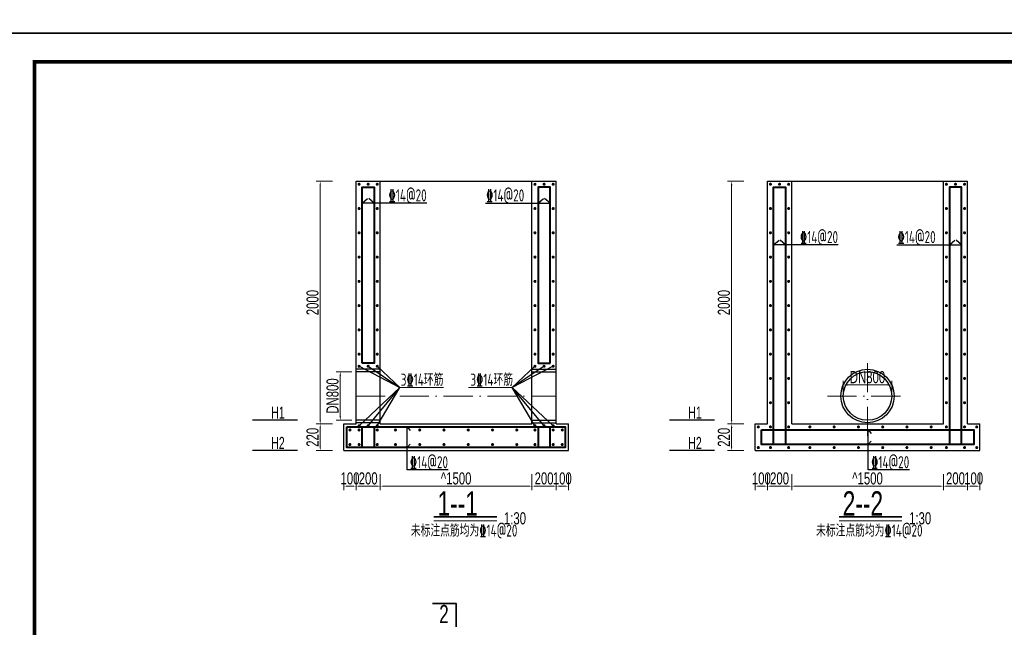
# Model space of a CAD drawing. Extents: x 515228 to 519464, y 3773519 to 3775499.
# Tile 11 of 14: x 518075 to 518886, y 3774019 to 3774520. Entities that reach past the tile are written whole.
import ezdxf
from ezdxf.enums import TextEntityAlignment as Align

# ---------------------------------------------------------------- set-up
doc = ezdxf.new("R2010")
doc.units = 0
doc.header["$PDMODE"] = 35
doc.header["$PDSIZE"] = 0.2
doc.linetypes.add('ACAD_ISO10W100', pattern=[18, 12, -3, 0, -3])
doc.layers.get('0').update_dxf_attribs({"linetype": 'CONTINUOUS'})
doc.layers.get('Defpoints').update_dxf_attribs({"linetype": 'CONTINUOUS'})
for name, color, linetype, lineweight in [('1XSX', 255, 'CONTINUOUS', 20), ('2CSX', 1, 'CONTINUOUS', 35), ('文本标注与细实线', 7, 'CONTINUOUS', 13), ('粗实线', 1, 'CONTINUOUS', 40)]:
    doc.layers.add(name, color=color, linetype=linetype, lineweight=lineweight)
doc.styles.add('hz-e', font='hztxt_e.shx', dxfattribs={"width": 0.7, "bigfont": 'hztxt.shx'})
doc.styles.add('HZTXT', font='hztxt_e.shx', dxfattribs={"width": 0.7, "height": 0.7, "bigfont": 'hztxt.shx'})
doc.styles.add('三级钢', font='tssdeng.shx', dxfattribs={"width": 0.75, "bigfont": 'hztxt.shx'})
doc.dimstyles.new('1：100', dxfattribs={"dimtxt": 30, "dimasz": 10, "dimexe": 5, "dimexo": 10, "dimgap": 4, "dimtad": 1, "dimdec": 1, "dimdsep": 46, "dimtxsty": 'HZTXT', "dimblk": 'OBLIQUE', "dimcen": 15, "dimclrd": 3, "dimclre": 3, "dimclrt": 256, "dimadec": 0, "dimazin": 0, "dimtfac": 1, "dimtdec": 1, "dimtmove": 0, "dimatfit": 3, "dimldrblk": 'OBLIQUE', "dimfxl": 0, "dimlwd": -1, "dimlwe": 0, "dimarcsym": 0})

# ---------------------------------------------------------------- blocks, each defined once
blk = doc.blocks.new('*D168')
at = {"layer": 'Defpoints', "color": 0}
for p in [(518786.44, 3774386.62), (518661.39, 3774186.62), (518690.89, 3774186.62)]:
    blk.add_point(p, dxfattribs=at)
at = {"layer": '文本标注与细实线', "color": 3, "lineweight": 0}
for p, q in [((518671.39, 3774386.62), (518658.06, 3774386.62)), ((518671.39, 3774186.62), (518658.06, 3774186.62))]:
    blk.add_line(p, q, dxfattribs=at)
at = {"layer": '文本标注与细实线', "color": 3}
blk.add_line((518661.39, 3774383.29), (518661.39, 3774189.96), dxfattribs=at)
for points in [[(518660.84, 3774383.29), (518661.95, 3774383.29), (518661.39, 3774386.62)], [(518660.84, 3774189.96), (518661.95, 3774189.96), (518661.39, 3774186.62)]]:
    blk.add_solid(points, dxfattribs=at)
at = {"layer": '文本标注与细实线', "insert": (518655.06, 3774286.62), "char_height": 10, "attachment_point": 5, "rotation": 90, "style": 'hz-e'}
blk.add_mtext('2000', dxfattribs=at)
blk = doc.blocks.new('_Oblique')
at = {"color": 0, "linetype": 'ByBlock', "lineweight": -2}
blk.add_line((-0.5, -0.5), (0.5, 0.5), dxfattribs=at)
blk = doc.blocks.new('*D169')
at = {"layer": 'Defpoints', "color": 0}
for p in [(518680.84, 3774186.62), (518661.39, 3774164.62), (518680.89, 3774164.62)]:
    blk.add_point(p, dxfattribs=at)
at = {"layer": '文本标注与细实线', "color": 3, "lineweight": 0}
for p, q in [((518671.39, 3774186.62), (518658.06, 3774186.62)), ((518671.39, 3774164.62), (518658.06, 3774164.62))]:
    blk.add_line(p, q, dxfattribs=at)
at = {"layer": '文本标注与细实线', "color": 3}
blk.add_line((518661.39, 3774183.29), (518661.39, 3774167.96), dxfattribs=at)
for points in [[(518660.84, 3774183.29), (518661.95, 3774183.29), (518661.39, 3774186.62)], [(518660.84, 3774167.96), (518661.95, 3774167.96), (518661.39, 3774164.62)]]:
    blk.add_solid(points, dxfattribs=at)
at = {"layer": '文本标注与细实线', "insert": (518655.06, 3774175.62), "char_height": 10, "attachment_point": 5, "rotation": 90, "style": 'hz-e'}
blk.add_mtext('220', dxfattribs=at)
blk = doc.blocks.new('*D170')
at = {"layer": 'Defpoints', "color": 0}
for p in [(518690.89, 3774186.62), (518680.89, 3774164.62), (518690.89, 3774135.33)]:
    blk.add_point(p, dxfattribs=at)
at = {"layer": '文本标注与细实线', "color": 3, "lineweight": 0}
for p, q in [((518680.89, 3774145.33), (518680.89, 3774131.99)), ((518690.89, 3774145.33), (518690.89, 3774131.99))]:
    blk.add_line(p, q, dxfattribs=at)
at = {"layer": '文本标注与细实线', "color": 3}
blk.add_line((518684.23, 3774135.33), (518687.56, 3774135.33), dxfattribs=at)
for points in [[(518684.23, 3774135.88), (518684.23, 3774134.77), (518680.89, 3774135.33)], [(518687.56, 3774135.88), (518687.56, 3774134.77), (518690.89, 3774135.33)]]:
    blk.add_solid(points, dxfattribs=at)
at = {"layer": '文本标注与细实线', "insert": (518685.89, 3774141.66), "char_height": 10, "attachment_point": 5, "style": 'hz-e'}
blk.add_mtext('100', dxfattribs=at)
blk = doc.blocks.new('*D171')
at = {"layer": 'Defpoints', "color": 0}
for p in [(518690.89, 3774186.62), (518710.89, 3774186.62), (518710.89, 3774135.33)]:
    blk.add_point(p, dxfattribs=at)
at = {"layer": '文本标注与细实线', "color": 3, "lineweight": 0}
for p, q in [((518690.89, 3774145.33), (518690.89, 3774131.99)), ((518710.89, 3774145.33), (518710.89, 3774131.99))]:
    blk.add_line(p, q, dxfattribs=at)
at = {"layer": '文本标注与细实线', "color": 3}
blk.add_line((518694.23, 3774135.33), (518707.56, 3774135.33), dxfattribs=at)
for points in [[(518694.23, 3774135.88), (518694.23, 3774134.77), (518690.89, 3774135.33)], [(518707.56, 3774135.88), (518707.56, 3774134.77), (518710.89, 3774135.33)]]:
    blk.add_solid(points, dxfattribs=at)
at = {"layer": '文本标注与细实线', "insert": (518700.89, 3774141.66), "char_height": 10, "attachment_point": 5, "style": 'hz-e'}
blk.add_mtext('200', dxfattribs=at)
blk = doc.blocks.new('*D172')
at = {"layer": 'Defpoints', "color": 0}
for p in [(518710.89, 3774186.62), (518835.89, 3774186.62), (518835.89, 3774135.33)]:
    blk.add_point(p, dxfattribs=at)
at = {"layer": '文本标注与细实线', "color": 3, "lineweight": 0}
for p, q in [((518710.89, 3774145.33), (518710.89, 3774131.99)), ((518835.89, 3774145.33), (518835.89, 3774131.99))]:
    blk.add_line(p, q, dxfattribs=at)
at = {"layer": '文本标注与细实线', "color": 3}
blk.add_line((518714.23, 3774135.33), (518832.56, 3774135.33), dxfattribs=at)
for points in [[(518714.23, 3774135.88), (518714.23, 3774134.77), (518710.89, 3774135.33)], [(518832.56, 3774135.88), (518832.56, 3774134.77), (518835.89, 3774135.33)]]:
    blk.add_solid(points, dxfattribs=at)
at = {"layer": '文本标注与细实线', "insert": (518773.39, 3774141.66), "char_height": 10, "attachment_point": 5, "style": 'hz-e'}
blk.add_mtext('^ 1500', dxfattribs=at)
blk = doc.blocks.new('*D173')
at = {"layer": 'Defpoints', "color": 0}
for p in [(518835.89, 3774186.62), (518855.89, 3774186.62), (518855.89, 3774135.33)]:
    blk.add_point(p, dxfattribs=at)
at = {"layer": '文本标注与细实线', "color": 3, "lineweight": 0}
for p, q in [((518835.89, 3774145.33), (518835.89, 3774131.99)), ((518855.89, 3774145.33), (518855.89, 3774131.99))]:
    blk.add_line(p, q, dxfattribs=at)
at = {"layer": '文本标注与细实线', "color": 3}
blk.add_line((518839.23, 3774135.33), (518852.56, 3774135.33), dxfattribs=at)
for points in [[(518839.23, 3774135.88), (518839.23, 3774134.77), (518835.89, 3774135.33)], [(518852.56, 3774135.88), (518852.56, 3774134.77), (518855.89, 3774135.33)]]:
    blk.add_solid(points, dxfattribs=at)
at = {"layer": '文本标注与细实线', "insert": (518845.89, 3774141.66), "char_height": 10, "attachment_point": 5, "style": 'hz-e'}
blk.add_mtext('200', dxfattribs=at)
blk = doc.blocks.new('*D174')
at = {"layer": 'Defpoints', "color": 0}
for p in [(518855.89, 3774186.62), (518865.89, 3774186.62), (518865.89, 3774135.33)]:
    blk.add_point(p, dxfattribs=at)
at = {"layer": '文本标注与细实线', "color": 3, "lineweight": 0}
for p, q in [((518855.89, 3774145.33), (518855.89, 3774131.99)), ((518865.89, 3774145.33), (518865.89, 3774131.99))]:
    blk.add_line(p, q, dxfattribs=at)
at = {"layer": '文本标注与细实线', "color": 3}
blk.add_line((518859.23, 3774135.33), (518862.56, 3774135.33), dxfattribs=at)
for points in [[(518859.23, 3774135.88), (518859.23, 3774134.77), (518855.89, 3774135.33)], [(518862.56, 3774135.88), (518862.56, 3774134.77), (518865.89, 3774135.33)]]:
    blk.add_solid(points, dxfattribs=at)
at = {"layer": '文本标注与细实线', "insert": (518860.89, 3774141.66), "char_height": 10, "attachment_point": 5, "style": 'hz-e'}
blk.add_mtext('100', dxfattribs=at)
blk = doc.blocks.new('*D175')
at = {"layer": 'Defpoints', "color": 0}
for p in [(518447.36, 3774386.62), (518322.31, 3774186.62), (518351.81, 3774186.62)]:
    blk.add_point(p, dxfattribs=at)
at = {"layer": '文本标注与细实线', "color": 3, "lineweight": 0}
for p, q in [((518332.31, 3774386.62), (518318.98, 3774386.62)), ((518332.31, 3774186.62), (518318.98, 3774186.62))]:
    blk.add_line(p, q, dxfattribs=at)
at = {"layer": '文本标注与细实线', "color": 3}
blk.add_line((518322.31, 3774383.29), (518322.31, 3774189.96), dxfattribs=at)
for points in [[(518321.75, 3774383.29), (518322.86, 3774383.29), (518322.31, 3774386.62)], [(518321.75, 3774189.96), (518322.86, 3774189.96), (518322.31, 3774186.62)]]:
    blk.add_solid(points, dxfattribs=at)
at = {"layer": '文本标注与细实线', "insert": (518315.98, 3774286.62), "char_height": 10, "attachment_point": 5, "rotation": 90, "style": 'hz-e'}
blk.add_mtext('2000', dxfattribs=at)
blk = doc.blocks.new('*D176')
at = {"layer": 'Defpoints', "color": 0}
for p in [(518341.76, 3774186.62), (518322.31, 3774164.62), (518341.81, 3774164.62)]:
    blk.add_point(p, dxfattribs=at)
at = {"layer": '文本标注与细实线', "color": 3, "lineweight": 0}
for p, q in [((518332.31, 3774186.62), (518318.98, 3774186.62)), ((518332.31, 3774164.62), (518318.98, 3774164.62))]:
    blk.add_line(p, q, dxfattribs=at)
at = {"layer": '文本标注与细实线', "color": 3}
blk.add_line((518322.31, 3774183.29), (518322.31, 3774167.96), dxfattribs=at)
for points in [[(518321.75, 3774183.29), (518322.86, 3774183.29), (518322.31, 3774186.62)], [(518321.75, 3774167.96), (518322.86, 3774167.96), (518322.31, 3774164.62)]]:
    blk.add_solid(points, dxfattribs=at)
at = {"layer": '文本标注与细实线', "insert": (518315.98, 3774175.62), "char_height": 10, "attachment_point": 5, "rotation": 90, "style": 'hz-e'}
blk.add_mtext('220', dxfattribs=at)
blk = doc.blocks.new('*D177')
at = {"layer": 'Defpoints', "color": 0}
for p in [(518351.81, 3774186.62), (518341.81, 3774164.62), (518351.81, 3774135.33)]:
    blk.add_point(p, dxfattribs=at)
at = {"layer": '文本标注与细实线', "color": 3, "lineweight": 0}
for p, q in [((518341.81, 3774145.33), (518341.81, 3774131.99)), ((518351.81, 3774145.33), (518351.81, 3774131.99))]:
    blk.add_line(p, q, dxfattribs=at)
at = {"layer": '文本标注与细实线', "color": 3}
blk.add_line((518345.14, 3774135.33), (518348.48, 3774135.33), dxfattribs=at)
for points in [[(518345.14, 3774135.88), (518345.14, 3774134.77), (518341.81, 3774135.33)], [(518348.48, 3774135.88), (518348.48, 3774134.77), (518351.81, 3774135.33)]]:
    blk.add_solid(points, dxfattribs=at)
at = {"layer": '文本标注与细实线', "insert": (518346.81, 3774141.66), "char_height": 10, "attachment_point": 5, "style": 'hz-e'}
blk.add_mtext('100', dxfattribs=at)
blk = doc.blocks.new('*D178')
at = {"layer": 'Defpoints', "color": 0}
for p in [(518351.81, 3774186.62), (518371.81, 3774186.62), (518371.81, 3774135.33)]:
    blk.add_point(p, dxfattribs=at)
at = {"layer": '文本标注与细实线', "color": 3, "lineweight": 0}
for p, q in [((518351.81, 3774145.33), (518351.81, 3774131.99)), ((518371.81, 3774145.33), (518371.81, 3774131.99))]:
    blk.add_line(p, q, dxfattribs=at)
at = {"layer": '文本标注与细实线', "color": 3}
blk.add_line((518355.14, 3774135.33), (518368.48, 3774135.33), dxfattribs=at)
for points in [[(518355.14, 3774135.88), (518355.14, 3774134.77), (518351.81, 3774135.33)], [(518368.48, 3774135.88), (518368.48, 3774134.77), (518371.81, 3774135.33)]]:
    blk.add_solid(points, dxfattribs=at)
at = {"layer": '文本标注与细实线', "insert": (518361.81, 3774141.66), "char_height": 10, "attachment_point": 5, "style": 'hz-e'}
blk.add_mtext('200', dxfattribs=at)
blk = doc.blocks.new('*D179')
at = {"layer": 'Defpoints', "color": 0}
for p in [(518371.81, 3774186.62), (518496.81, 3774186.62), (518496.81, 3774135.33)]:
    blk.add_point(p, dxfattribs=at)
at = {"layer": '文本标注与细实线', "color": 3, "lineweight": 0}
for p, q in [((518371.81, 3774145.33), (518371.81, 3774131.99)), ((518496.81, 3774145.33), (518496.81, 3774131.99))]:
    blk.add_line(p, q, dxfattribs=at)
at = {"layer": '文本标注与细实线', "color": 3}
blk.add_line((518375.14, 3774135.33), (518493.48, 3774135.33), dxfattribs=at)
for points in [[(518375.14, 3774135.88), (518375.14, 3774134.77), (518371.81, 3774135.33)], [(518493.48, 3774135.88), (518493.48, 3774134.77), (518496.81, 3774135.33)]]:
    blk.add_solid(points, dxfattribs=at)
at = {"layer": '文本标注与细实线', "insert": (518434.31, 3774141.66), "char_height": 10, "attachment_point": 5, "style": 'hz-e'}
blk.add_mtext('^ 1500', dxfattribs=at)
blk = doc.blocks.new('*D180')
at = {"layer": 'Defpoints', "color": 0}
for p in [(518496.81, 3774186.62), (518516.81, 3774186.62), (518516.81, 3774135.33)]:
    blk.add_point(p, dxfattribs=at)
at = {"layer": '文本标注与细实线', "color": 3, "lineweight": 0}
for p, q in [((518496.81, 3774145.33), (518496.81, 3774131.99)), ((518516.81, 3774145.33), (518516.81, 3774131.99))]:
    blk.add_line(p, q, dxfattribs=at)
at = {"layer": '文本标注与细实线', "color": 3}
blk.add_line((518500.14, 3774135.33), (518513.48, 3774135.33), dxfattribs=at)
for points in [[(518500.14, 3774135.88), (518500.14, 3774134.77), (518496.81, 3774135.33)], [(518513.48, 3774135.88), (518513.48, 3774134.77), (518516.81, 3774135.33)]]:
    blk.add_solid(points, dxfattribs=at)
at = {"layer": '文本标注与细实线', "insert": (518506.81, 3774141.66), "char_height": 10, "attachment_point": 5, "style": 'hz-e'}
blk.add_mtext('200', dxfattribs=at)
blk = doc.blocks.new('*D181')
at = {"layer": 'Defpoints', "color": 0}
for p in [(518516.81, 3774186.62), (518526.81, 3774186.62), (518526.81, 3774135.33)]:
    blk.add_point(p, dxfattribs=at)
at = {"layer": '文本标注与细实线', "color": 3, "lineweight": 0}
for p, q in [((518516.81, 3774145.33), (518516.81, 3774131.99)), ((518526.81, 3774145.33), (518526.81, 3774131.99))]:
    blk.add_line(p, q, dxfattribs=at)
at = {"layer": '文本标注与细实线', "color": 3}
blk.add_line((518520.14, 3774135.33), (518523.48, 3774135.33), dxfattribs=at)
for points in [[(518520.14, 3774135.88), (518520.14, 3774134.77), (518516.81, 3774135.33)], [(518523.48, 3774135.88), (518523.48, 3774134.77), (518526.81, 3774135.33)]]:
    blk.add_solid(points, dxfattribs=at)
at = {"layer": '文本标注与细实线', "insert": (518521.81, 3774141.66), "char_height": 10, "attachment_point": 5, "style": 'hz-e'}
blk.add_mtext('100', dxfattribs=at)
blk = doc.blocks.new('*D182')
at = {"layer": 'Defpoints', "color": 0}
for p in [(518351.81, 3774229.62), (518338.82, 3774189.62), (518351.81, 3774189.62)]:
    blk.add_point(p, dxfattribs=at)
at = {"layer": '文本标注与细实线', "color": 3, "lineweight": 0}
for p, q in [((518348.48, 3774229.62), (518335.49, 3774229.62)), ((518348.48, 3774189.62), (518335.49, 3774189.62))]:
    blk.add_line(p, q, dxfattribs=at)
at = {"layer": '文本标注与细实线', "color": 3}
blk.add_line((518338.82, 3774226.29), (518338.82, 3774192.96), dxfattribs=at)
for points in [[(518338.27, 3774226.29), (518339.38, 3774226.29), (518338.82, 3774229.62)], [(518338.27, 3774192.96), (518339.38, 3774192.96), (518338.82, 3774189.62)]]:
    blk.add_solid(points, dxfattribs=at)
at = {"layer": '文本标注与细实线', "insert": (518332.49, 3774209.62), "char_height": 10, "attachment_point": 5, "rotation": 90, "style": 'hz-e'}
blk.add_mtext('DN800', dxfattribs=at)
blk = doc.blocks.new('*D188')
at = {"layer": 'Defpoints', "color": 0}
for p in [(518753.39, 3774218.78), (518753.39, 3774209.62), (518793.39, 3774209.62)]:
    blk.add_point(p, dxfattribs=at)
at = {"layer": '文本标注与细实线', "color": 3, "lineweight": 0}
for p, q in [((518753.39, 3774212.96), (518753.39, 3774222.11)), ((518793.39, 3774212.96), (518793.39, 3774222.11))]:
    blk.add_line(p, q, dxfattribs=at)
at = {"layer": '文本标注与细实线', "color": 3}
blk.add_line((518790.06, 3774218.78), (518756.73, 3774218.78), dxfattribs=at)
for points in [[(518756.73, 3774219.33), (518756.73, 3774218.22), (518753.39, 3774218.78)], [(518790.06, 3774219.33), (518790.06, 3774218.22), (518793.39, 3774218.78)]]:
    blk.add_solid(points, dxfattribs=at)
at = {"layer": '文本标注与细实线', "insert": (518773.39, 3774225.11), "char_height": 10, "attachment_point": 5, "style": 'hz-e'}
blk.add_mtext('DN800', dxfattribs=at)

msp = doc.modelspace()

# ---------------------------------------------------------------- linework, layer by layer
for p, q in [((518351.809, 3774386.623), (518516.809, 3774386.623)), ((518351.809, 3774186.623), (518351.809, 3774386.623)), ((518371.809, 3774186.623), (518371.809, 3774386.623)), ((518496.809, 3774186.623), (518496.809, 3774386.623)), ((518516.809, 3774186.623), (518516.809, 3774386.623)), ((518690.894, 3774386.623), (518855.894, 3774386.623)), ((518690.894, 3774186.623), (518690.894, 3774386.623)), ((518710.894, 3774186.623), (518710.894, 3774386.623)), ((518835.894, 3774186.623), (518835.894, 3774386.623)), ((518855.894, 3774186.623), (518855.894, 3774386.623)), ((518410.184, 3774368.671), (518356.809, 3774368.671)), ((518458.435, 3774368.671), (518511.809, 3774368.671)), ((518749.268, 3774334.317), (518695.894, 3774334.317)), ((518797.519, 3774334.317), (518850.894, 3774334.317)), ((518371.759, 3774231.623), (518351.809, 3774231.623)), ((518371.759, 3774229.623), (518351.809, 3774229.623)), ((518496.859, 3774231.623), (518516.809, 3774231.623)), ((518496.859, 3774229.623), (518516.809, 3774229.623)), ((518303.484, 3774189.623), (518266.434, 3774189.623)), ((518341.809, 3774164.623), (518341.809, 3774186.623)), ((518341.809, 3774186.623), (518351.809, 3774186.623)), ((518371.759, 3774189.623), (518351.809, 3774189.623)), ((518371.759, 3774187.623), (518351.809, 3774187.623)), ((518371.809, 3774186.623), (518496.809, 3774186.623)), ((518496.859, 3774189.623), (518516.809, 3774189.623)), ((518496.859, 3774187.623), (518516.809, 3774187.623)), ((518516.809, 3774186.623), (518526.809, 3774186.623)), ((518526.809, 3774164.623), (518526.809, 3774186.623)), ((518647.237, 3774189.623), (518610.187, 3774189.623)), ((518680.894, 3774164.623), (518680.894, 3774186.623)), ((518680.894, 3774186.623), (518690.894, 3774186.623)), ((518710.894, 3774186.623), (518835.894, 3774186.623)), ((518855.894, 3774186.623), (518865.894, 3774186.623)), ((518865.894, 3774164.623), (518865.894, 3774186.623)), ((518303.484, 3774164.623), (518266.434, 3774164.623)), ((518341.809, 3774164.623), (518526.809, 3774164.623)), ((518647.237, 3774164.623), (518610.187, 3774164.623)), ((518680.894, 3774164.623), (518865.894, 3774164.623)), ((518427.79, 3774148.797), (518393.842, 3774148.797)), ((518807.948, 3774148.797), (518774, 3774148.797))]:
    msp.add_line(p, q)
at = {"linetype": 'Continuous'}
for p, q in [((518356.809, 3774368.671), (518361.354, 3774372.348)), ((518366.809, 3774368.671), (518362.265, 3774372.348)), ((518501.809, 3774368.671), (518506.354, 3774372.348)), ((518511.809, 3774368.671), (518507.265, 3774372.348)), ((518695.894, 3774334.317), (518700.438, 3774337.995)), ((518705.894, 3774334.317), (518701.349, 3774337.995)), ((518840.894, 3774334.317), (518845.438, 3774337.995)), ((518850.894, 3774334.317), (518846.349, 3774337.995)), ((518354.309, 3774234.123), (518388.004, 3774216.515)), ((518361.809, 3774234.123), (518388.004, 3774216.515)), ((518369.309, 3774234.123), (518388.004, 3774216.515)), ((518514.309, 3774234.123), (518480.614, 3774216.515)), ((518506.809, 3774234.123), (518480.614, 3774216.515)), ((518499.309, 3774234.123), (518480.614, 3774216.515)), ((518354.309, 3774185.123), (518388.004, 3774216.515)), ((518361.809, 3774185.123), (518388.004, 3774216.515)), ((518369.309, 3774185.123), (518388.004, 3774216.515)), ((518514.309, 3774185.123), (518480.614, 3774216.515)), ((518506.809, 3774185.123), (518480.614, 3774216.515)), ((518499.309, 3774185.123), (518480.614, 3774216.515)), ((518393.842, 3774148.797), (518393.842, 3774184.123)), ((518393.842, 3774184.123), (518396.335, 3774181.291)), ((518774, 3774148.797), (518774, 3774181.623)), ((518774, 3774181.623), (518776.493, 3774178.791)), ((518393.842, 3774167.123), (518396.335, 3774169.955)), ((518774, 3774169.623), (518776.493, 3774172.455))]:
    msp.add_line(p, q, dxfattribs=at)
for points in [[(519427.89, 3774508.674), (518027.89, 3774508.674), (518027.89, 3775498.674), (519427.89, 3775498.674)], [(519427.89, 3773518.674), (518027.89, 3773518.674), (518027.89, 3774508.674), (519427.89, 3774508.674)]]:
    msp.add_lwpolyline(points, close=True)
at = {"const_width": 2.828}
msp.add_lwpolyline([(518086.813, 3774485.004), (519404.321, 3774485.004), (519404.321, 3773542.243), (518086.813, 3773542.243), (518086.813, 3774485.004)], dxfattribs=at)
at = {"linetype": 'Continuous'}
for radius in [22, 20]:
    msp.add_circle((518773.394, 3774209.623), radius, dxfattribs=at)
at = {"layer": '1XSX'}
for p, q in [((518416.045, 3774106.894), (518467.757, 3774106.894)), ((518750.014, 3774106.894), (518801.726, 3774106.894))]:
    msp.add_line(p, q, dxfattribs=at)
at = {"layer": '2CSX'}
for p, q in [((518416.045, 3774109.934), (518467.757, 3774109.934)), ((518750.014, 3774109.934), (518801.726, 3774109.934))]:
    msp.add_line(p, q, dxfattribs=at)
at = {"layer": '2CSX', "const_width": 0.243}
for points in [[(518416.045, 3774109.934), (518467.757, 3774109.934)], [(518750.014, 3774109.934), (518801.726, 3774109.934)]]:
    msp.add_lwpolyline(points, dxfattribs=at)
at = {"layer": '2CSX'}
msp.add_lwpolyline([(518414.917, 3774038.685), (518434.309, 3774038.685), (518434.309, 3774019.292)], dxfattribs=at)
at = {"layer": '文本标注与细实线'}
for p, q in [((518424.04, 3774216.515), (518388.004, 3774216.515)), ((518444.579, 3774216.515), (518480.614, 3774216.515))]:
    msp.add_line(p, q, dxfattribs=at)
at = {"layer": '文本标注与细实线', "const_width": 1.25}
for points in [[(518353.684, 3774384.123, 1), (518354.934, 3774384.123, 1)], [(518361.184, 3774384.123, 1), (518362.434, 3774384.123, 1)], [(518368.684, 3774384.123, 1), (518369.934, 3774384.123, 1)], [(518499.934, 3774384.123, -1), (518498.684, 3774384.123, -1)], [(518507.434, 3774384.123, -1), (518506.184, 3774384.123, -1)], [(518514.934, 3774384.123, -1), (518513.684, 3774384.123, -1)], [(518692.769, 3774384.123, 1), (518694.019, 3774384.123, 1)], [(518700.269, 3774384.123, 1), (518701.519, 3774384.123, 1)], [(518707.769, 3774384.123, 1), (518709.019, 3774384.123, 1)], [(518839.019, 3774384.123, -1), (518837.769, 3774384.123, -1)], [(518846.519, 3774384.123, -1), (518845.269, 3774384.123, -1)], [(518854.019, 3774384.123, -1), (518852.769, 3774384.123, -1)], [(518353.684, 3774364.123, 1), (518354.934, 3774364.123, 1)], [(518368.684, 3774364.123, 1), (518369.934, 3774364.123, 1)], [(518499.934, 3774364.123, -1), (518498.684, 3774364.123, -1)], [(518514.934, 3774364.123, -1), (518513.684, 3774364.123, -1)], [(518692.769, 3774364.123, 1), (518694.019, 3774364.123, 1)], [(518707.769, 3774364.123, 1), (518709.019, 3774364.123, 1)], [(518839.019, 3774364.123, -1), (518837.769, 3774364.123, -1)], [(518854.019, 3774364.123, -1), (518852.769, 3774364.123, -1)], [(518353.684, 3774344.123, 1), (518354.934, 3774344.123, 1)], [(518368.684, 3774344.123, 1), (518369.934, 3774344.123, 1)], [(518499.934, 3774344.123, -1), (518498.684, 3774344.123, -1)], [(518514.934, 3774344.123, -1), (518513.684, 3774344.123, -1)], [(518692.769, 3774344.123, 1), (518694.019, 3774344.123, 1)], [(518707.769, 3774344.123, 1), (518709.019, 3774344.123, 1)], [(518839.019, 3774344.123, -1), (518837.769, 3774344.123, -1)], [(518854.019, 3774344.123, -1), (518852.769, 3774344.123, -1)], [(518353.684, 3774324.123, 1), (518354.934, 3774324.123, 1)], [(518368.684, 3774324.123, 1), (518369.934, 3774324.123, 1)], [(518499.934, 3774324.123, -1), (518498.684, 3774324.123, -1)], [(518514.934, 3774324.123, -1), (518513.684, 3774324.123, -1)], [(518692.769, 3774324.123, 1), (518694.019, 3774324.123, 1)], [(518707.769, 3774324.123, 1), (518709.019, 3774324.123, 1)], [(518839.019, 3774324.123, -1), (518837.769, 3774324.123, -1)], [(518854.019, 3774324.123, -1), (518852.769, 3774324.123, -1)], [(518353.684, 3774304.123, 1), (518354.934, 3774304.123, 1)], [(518368.684, 3774304.123, 1), (518369.934, 3774304.123, 1)], [(518499.934, 3774304.123, -1), (518498.684, 3774304.123, -1)], [(518514.934, 3774304.123, -1), (518513.684, 3774304.123, -1)], [(518692.769, 3774304.123, 1), (518694.019, 3774304.123, 1)], [(518707.769, 3774304.123, 1), (518709.019, 3774304.123, 1)], [(518839.019, 3774304.123, -1), (518837.769, 3774304.123, -1)], [(518854.019, 3774304.123, -1), (518852.769, 3774304.123, -1)], [(518353.684, 3774284.123, 1), (518354.934, 3774284.123, 1)], [(518368.684, 3774284.123, 1), (518369.934, 3774284.123, 1)], [(518499.934, 3774284.123, -1), (518498.684, 3774284.123, -1)], [(518514.934, 3774284.123, -1), (518513.684, 3774284.123, -1)], [(518692.769, 3774284.123, 1), (518694.019, 3774284.123, 1)], [(518707.769, 3774284.123, 1), (518709.019, 3774284.123, 1)], [(518839.019, 3774284.123, -1), (518837.769, 3774284.123, -1)], [(518854.019, 3774284.123, -1), (518852.769, 3774284.123, -1)], [(518353.684, 3774264.123, 1), (518354.934, 3774264.123, 1)], [(518368.684, 3774264.123, 1), (518369.934, 3774264.123, 1)], [(518499.934, 3774264.123, -1), (518498.684, 3774264.123, -1)], [(518514.934, 3774264.123, -1), (518513.684, 3774264.123, -1)], [(518692.769, 3774264.123, 1), (518694.019, 3774264.123, 1)], [(518707.769, 3774264.123, 1), (518709.019, 3774264.123, 1)], [(518839.019, 3774264.123, -1), (518837.769, 3774264.123, -1)], [(518854.019, 3774264.123, -1), (518852.769, 3774264.123, -1)], [(518353.684, 3774244.123, 1), (518354.934, 3774244.123, 1)], [(518368.684, 3774244.123, 1), (518369.934, 3774244.123, 1)], [(518499.934, 3774244.123, -1), (518498.684, 3774244.123, -1)], [(518514.934, 3774244.123, -1), (518513.684, 3774244.123, -1)], [(518692.769, 3774244.123, 1), (518694.019, 3774244.123, 1)], [(518707.769, 3774244.123, 1), (518709.019, 3774244.123, 1)], [(518839.019, 3774244.123, -1), (518837.769, 3774244.123, -1)], [(518854.019, 3774244.123, -1), (518852.769, 3774244.123, -1)], [(518353.684, 3774234.123, 1), (518354.934, 3774234.123, 1)], [(518361.184, 3774234.123, 1), (518362.434, 3774234.123, 1)], [(518368.684, 3774234.123, 1), (518369.934, 3774234.123, 1)], [(518499.934, 3774234.123, -1), (518498.684, 3774234.123, -1)], [(518507.434, 3774234.123, -1), (518506.184, 3774234.123, -1)], [(518514.934, 3774234.123, -1), (518513.684, 3774234.123, -1)], [(518692.769, 3774224.123, 1), (518694.019, 3774224.123, 1)], [(518707.769, 3774224.123, 1), (518709.019, 3774224.123, 1)], [(518839.019, 3774224.123, -1), (518837.769, 3774224.123, -1)], [(518854.019, 3774224.123, -1), (518852.769, 3774224.123, -1)], [(518692.769, 3774204.123, 1), (518694.019, 3774204.123, 1)], [(518707.769, 3774204.123, 1), (518709.019, 3774204.123, 1)], [(518839.019, 3774204.123, -1), (518837.769, 3774204.123, -1)], [(518854.019, 3774204.123, -1), (518852.769, 3774204.123, -1)], [(518353.684, 3774185.123, -1), (518354.934, 3774185.123, -1)], [(518361.184, 3774185.123, -1), (518362.434, 3774185.123, -1)], [(518368.684, 3774185.123, -1), (518369.934, 3774185.123, -1)], [(518499.934, 3774185.123, 1), (518498.684, 3774185.123, 1)], [(518507.434, 3774185.123, 1), (518506.184, 3774185.123, 1)], [(518514.934, 3774185.123, 1), (518513.684, 3774185.123, 1)], [(518346.184, 3774181.623, 1), (518347.434, 3774181.623, 1)], [(518353.684, 3774181.623, 1), (518354.934, 3774181.623, 1)], [(518369.934, 3774181.623, -1), (518368.684, 3774181.623, -1)], [(518384.934, 3774181.623, -1), (518383.684, 3774181.623, -1)], [(518404.934, 3774181.623, -1), (518403.684, 3774181.623, -1)], [(518424.934, 3774181.623, -1), (518423.684, 3774181.623, -1)], [(518444.934, 3774181.623, -1), (518443.684, 3774181.623, -1)], [(518464.934, 3774181.623, -1), (518463.684, 3774181.623, -1)], [(518484.934, 3774181.623, -1), (518483.684, 3774181.623, -1)], [(518498.684, 3774181.623, 1), (518499.934, 3774181.623, 1)], [(518514.934, 3774181.623, -1), (518513.684, 3774181.623, -1)], [(518521.184, 3774181.623, 1), (518522.434, 3774181.623, 1)], [(518682.769, 3774184.123, 1), (518684.019, 3774184.123, 1)], [(518692.769, 3774184.123, 1), (518694.019, 3774184.123, 1)], [(518707.769, 3774184.123, 1), (518709.019, 3774184.123, 1)], [(518725.269, 3774184.123, 1), (518726.519, 3774184.123, 1)], [(518745.269, 3774184.123, 1), (518746.519, 3774184.123, 1)], [(518765.269, 3774184.123, 1), (518766.519, 3774184.123, 1)], [(518785.269, 3774184.123, 1), (518786.519, 3774184.123, 1)], [(518805.269, 3774184.123, 1), (518806.519, 3774184.123, 1)], [(518825.269, 3774184.123, 1), (518826.519, 3774184.123, 1)], [(518839.019, 3774184.123, -1), (518837.769, 3774184.123, -1)], [(518854.019, 3774184.123, -1), (518852.769, 3774184.123, -1)], [(518862.769, 3774184.123, 1), (518864.019, 3774184.123, 1)], [(518346.184, 3774169.623, -1), (518347.434, 3774169.623, -1)], [(518353.684, 3774169.623, -1), (518354.934, 3774169.623, -1)], [(518369.934, 3774169.623, 1), (518368.684, 3774169.623, 1)], [(518384.934, 3774169.623, 1), (518383.684, 3774169.623, 1)], [(518404.934, 3774169.623, 1), (518403.684, 3774169.623, 1)], [(518424.934, 3774169.623, 1), (518423.684, 3774169.623, 1)], [(518444.934, 3774169.623, 1), (518443.684, 3774169.623, 1)], [(518464.934, 3774169.623, 1), (518463.684, 3774169.623, 1)], [(518484.934, 3774169.623, 1), (518483.684, 3774169.623, 1)], [(518498.684, 3774169.623, -1), (518499.934, 3774169.623, -1)], [(518514.934, 3774169.623, 1), (518513.684, 3774169.623, 1)], [(518521.184, 3774169.623, -1), (518522.434, 3774169.623, -1)], [(518682.769, 3774167.123, 1), (518684.019, 3774167.123, 1)], [(518692.769, 3774167.123, 1), (518694.019, 3774167.123, 1)], [(518707.769, 3774167.123, 1), (518709.019, 3774167.123, 1)], [(518725.269, 3774167.123, 1), (518726.519, 3774167.123, 1)], [(518745.269, 3774167.123, 1), (518746.519, 3774167.123, 1)], [(518765.269, 3774167.123, 1), (518766.519, 3774167.123, 1)], [(518785.269, 3774167.123, 1), (518786.519, 3774167.123, 1)], [(518805.269, 3774167.123, 1), (518806.519, 3774167.123, 1)], [(518825.269, 3774167.123, 1), (518826.519, 3774167.123, 1)], [(518839.019, 3774167.123, -1), (518837.769, 3774167.123, -1)], [(518854.019, 3774167.123, -1), (518852.769, 3774167.123, -1)], [(518862.769, 3774167.123, 1), (518864.019, 3774167.123, 1)]]:
    msp.add_lwpolyline(points, format="xyb", close=True, dxfattribs=at)
at = {"layer": '粗实线', "color": 6, "linetype": 'ACAD_ISO10W100', "lineweight": 13, "ltscale": 2}
for p, q in [((518773.394, 3774176.623), (518773.394, 3774242.623)), ((518351.809, 3774209.623), (518516.809, 3774209.623)), ((518740.394, 3774209.623), (518806.394, 3774209.623))]:
    msp.add_line(p, q, dxfattribs=at)
at = {"layer": '粗实线', "flags": 128}
for points in [[(518356.809, 3774236.623), (518356.809, 3774381.623), (518366.809, 3774381.623), (518366.809, 3774236.623), (518356.809, 3774236.623)], [(518511.809, 3774236.623), (518511.809, 3774381.623), (518501.809, 3774381.623), (518501.809, 3774236.623), (518511.809, 3774236.623)], [(518695.894, 3774169.623), (518695.894, 3774381.623), (518705.894, 3774381.623), (518705.894, 3774169.623)], [(518850.894, 3774169.623), (518850.894, 3774381.623), (518840.894, 3774381.623), (518840.894, 3774169.623)], [(518356.809, 3774167.123), (518356.809, 3774184.123)], [(518366.809, 3774184.123), (518366.809, 3774167.123)], [(518501.809, 3774184.123), (518501.809, 3774167.123)], [(518511.809, 3774167.123), (518511.809, 3774184.123)]]:
    msp.add_lwpolyline(points, dxfattribs=at)
at = {"layer": '粗实线'}
for points in [[(518344.309, 3774184.123), (518524.309, 3774184.123), (518524.309, 3774167.123), (518344.309, 3774167.123)], [(518685.894, 3774181.623), (518860.894, 3774181.623), (518860.894, 3774169.623), (518685.894, 3774169.623)]]:
    msp.add_lwpolyline(points, close=True, dxfattribs=at)

# ---------------------------------------------------------------- texts
at = {"style": '三级钢', "width": 0.7}
for s, p in [('\x8414@20', (518378.613, 3774369.954)), ('\x8414@20', (518459.045, 3774369.954)), ('\x8414@20', (518717.697, 3774335.601)), ('\x8414@20', (518798.129, 3774335.601)), ('3\x8414环筋', (518388.696, 3774218.049)), ('3\x8414环筋', (518446.067, 3774218.049)), ('\x8414@20', (518396.219, 3774150.081)), ('\x8414@20', (518776.376, 3774150.081))]:
    msp.add_text(s, height=10, dxfattribs=at).set_placement(p)
for p in [(518440.917, 3774093.76), (518774.887, 3774093.76)]:
    msp.add_text('未标注点筋均为\x8414@20', height=10, dxfattribs=at).set_placement(p, align=Align.CENTER)
at = {"layer": '1XSX', "style": 'hz-e', "width": 0.7}
for s, height, p in [('1--1', 20, (518418.952, 3774111.144)), ('2--2', 20, (518752.922, 3774111.144)), ('1:30', 10, (518473.705, 3774103.865)), ('1:30', 10, (518807.674, 3774103.865)), ('2', 15, (518420.373, 3774022.446))]:
    msp.add_text(s, height=height, dxfattribs=at).set_placement(p)
at = {"layer": '文本标注与细实线', "style": 'hz-e', "width": 0.65}
for s, p in [('H1', (518281.904, 3774190.934)), ('H1', (518625.658, 3774190.934)), ('H2', (518281.904, 3774165.934)), ('H2', (518625.658, 3774165.934))]:
    msp.add_text(s, height=10, dxfattribs=at).set_placement(p)

# ---------------------------------------------------------------- dimensions: what is measured, and where the dimension line sits
at = {"layer": '文本标注与细实线'}
for base, p1, p2, picture, middle in [((518322.309, 3774186.623), (518447.359, 3774386.623), (518351.809, 3774186.623), '*D175', (518315.976, 3774286.623)), ((518661.394, 3774186.623), (518786.444, 3774386.623), (518690.894, 3774186.623), '*D168', (518655.06, 3774286.623)), ((518322.309, 3774164.623), (518341.759, 3774186.623), (518341.809, 3774164.623), '*D176', (518315.976, 3774175.623)), ((518661.394, 3774164.623), (518680.844, 3774186.623), (518680.894, 3774164.623), '*D169', (518655.06, 3774175.623))]:
    dim = msp.add_linear_dim(base=base, p1=p1, p2=p2, angle=90, dimstyle='1：100', override={"dimscale": 0.333333, "dimexe": 10, "dimlfac": 10, "dimtxsty": 'hz-e', "dimsah": 1, "dimtix": 1, "dimfxl": 30}, dxfattribs=at)
    dim.commit()
    dim.dimension.update_dxf_attribs({"geometry": picture, "text_midpoint": middle})
dim = msp.add_linear_dim(base=(518338.822, 3774189.623), p1=(518351.809, 3774229.623), p2=(518351.809, 3774189.623), angle=90, text='DN800', dimstyle='1：100', override={"dimscale": 0.333333, "dimexe": 10, "dimlfac": 10, "dimtxsty": 'hz-e', "dimsah": 1, "dimtix": 1, "dimfxl": 30}, dxfattribs=at)
dim.commit()
dim.dimension.update_dxf_attribs({"geometry": '*D182', "text_midpoint": (518332.489, 3774209.623)})
for base, p1, p2, text, picture, middle in [((518753.394, 3774218.777), (518793.394, 3774209.623), (518753.394, 3774209.623), 'DN800', '*D188', (518773.394, 3774225.11)), ((518496.809, 3774135.325), (518371.809, 3774186.623), (518496.809, 3774186.623), '^ 1500', '*D179', (518434.309, 3774141.659)), ((518835.894, 3774135.325), (518710.894, 3774186.623), (518835.894, 3774186.623), '^ 1500', '*D172', (518773.394, 3774141.659))]:
    dim = msp.add_linear_dim(base=base, p1=p1, p2=p2, text=text, dimstyle='1：100', override={"dimscale": 0.333333, "dimexe": 10, "dimlfac": 10, "dimtxsty": 'hz-e', "dimsah": 1, "dimtix": 1, "dimfxl": 30}, dxfattribs=at)
    dim.commit()
    dim.dimension.update_dxf_attribs({"geometry": picture, "text_midpoint": middle})
for base, p1, p2, picture, middle in [((518351.809, 3774135.325), (518341.809, 3774164.623), (518351.809, 3774186.623), '*D177', (518346.809, 3774135.325)), ((518526.809, 3774135.325), (518516.809, 3774186.623), (518526.809, 3774186.623), '*D181', (518521.809, 3774135.325)), ((518690.894, 3774135.325), (518680.894, 3774164.623), (518690.894, 3774186.623), '*D170', (518685.894, 3774135.325)), ((518865.894, 3774135.325), (518855.894, 3774186.623), (518865.894, 3774186.623), '*D174', (518860.894, 3774135.325))]:
    dim = msp.add_linear_dim(base=base, p1=p1, p2=p2, dimstyle='1：100', override={"dimscale": 0.333333, "dimexe": 10, "dimlfac": 10, "dimtxsty": 'hz-e', "dimsah": 1, "dimtix": 1, "dimfxl": 30}, dxfattribs=at)
    dim.commit()
    dim.dimension.update_dxf_attribs({"geometry": picture, "text_midpoint": middle, "dimtype": 160})
for base, p1, p2, picture, middle in [((518371.809, 3774135.325), (518351.809, 3774186.623), (518371.809, 3774186.623), '*D178', (518361.809, 3774141.659)), ((518516.809, 3774135.325), (518496.809, 3774186.623), (518516.809, 3774186.623), '*D180', (518506.809, 3774141.659)), ((518710.894, 3774135.325), (518690.894, 3774186.623), (518710.894, 3774186.623), '*D171', (518700.894, 3774141.659)), ((518855.894, 3774135.325), (518835.894, 3774186.623), (518855.894, 3774186.623), '*D173', (518845.894, 3774141.659))]:
    dim = msp.add_linear_dim(base=base, p1=p1, p2=p2, dimstyle='1：100', override={"dimscale": 0.333333, "dimexe": 10, "dimlfac": 10, "dimtxsty": 'hz-e', "dimsah": 1, "dimtix": 1, "dimfxl": 30}, dxfattribs=at)
    dim.commit()
    dim.dimension.update_dxf_attribs({"geometry": picture, "text_midpoint": middle})

doc.saveas('drawing.dxf')
